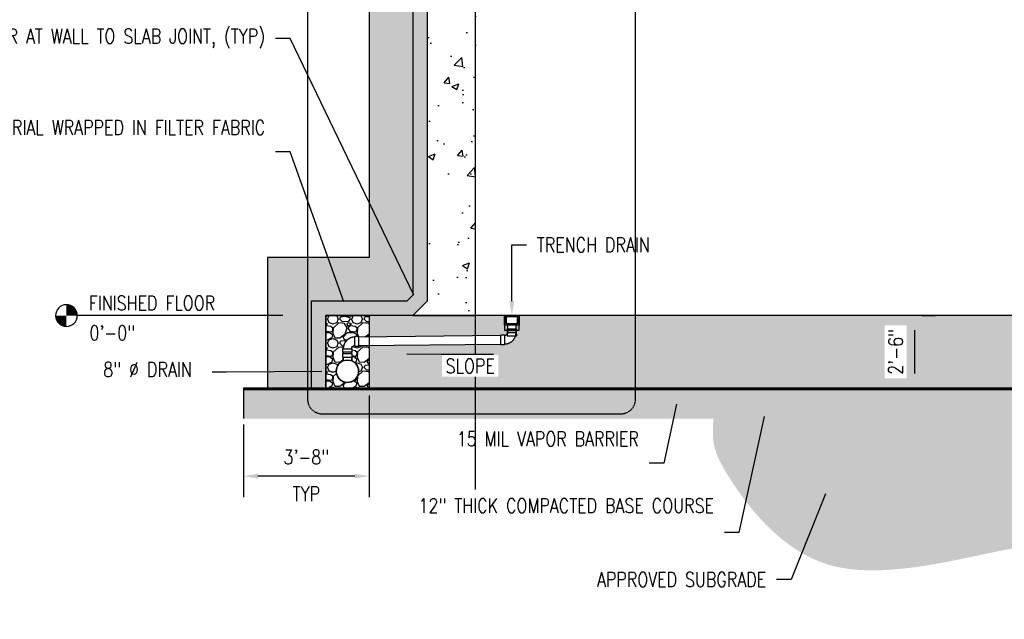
# Model space of a CAD drawing. Header units: inches. Extents: x -13514 to 4691, y -154 to 353.
# Tile 2 of 5: x 63 to 470, y -124 to 124. Entities that reach past the tile are written whole.
import ezdxf
from ezdxf import colors
from ezdxf.entities.mleader import LeaderData, LeaderLine
from ezdxf.math import Vec2, Vec3

# ---------------------------------------------------------------- set-up
doc = ezdxf.new("R2010")
doc.units = ezdxf.units.IN
doc.header["$MEASUREMENT"] = 0
doc.linetypes.add('CENTER2', pattern=[1.125, 0.75, -0.125, 0.125, -0.125])
doc.linetypes.add('DASHED2', pattern=[0.375, 0.25, -0.125])
for name, color, linetype in [('A-DETL', 3, 'Continuous'), ('A-DETL-THIN', 1, 'Continuous'), ('A-FLOR', 5, 'Continuous'), ('A-FLOR-MCUT', 5, 'Continuous'), ('A-WALL', 4, 'Continuous'), ('A-WALL-PATT', 8, 'Continuous'), ('P-PIPE', 3, 'Continuous'), ('P-SANR-FIXT', 3, 'Continuous'), ('S-ANNO-DIMS', 1, 'Continuous'), ('S-ANNO-NOTE', 2, 'Continuous'), ('S-ANNO-SYMB', 2, 'Continuous'), ('S-GRID', 1, 'CENTER2')]:
    doc.layers.add(name, color=color, linetype=linetype)
doc.styles.add('Annotative', font='romans.shx', dxfattribs={"width": 0.8, "height": 0.125})
doc.dimstyles.new('Annotative', dxfattribs={"dimscale": 0, "dimtxt": 0.125, "dimasz": 0.125, "dimexe": 0.18, "dimexo": 0.0625, "dimgap": 0.09, "dimtad": 1, "dimdec": 3, "dimzin": 3, "dimdsep": 46, "dimlunit": 4, "dimtxsty": 'Annotative', "dimcen": 0.09, "dimclrt": 2, "dimazin": 2, "dimtfac": 1, "dimtdec": 3, "dimtmove": 0, "dimatfit": 0, "dimfxl": 1, "dimtfill": 1, "dimfrac": 2, "dimtolj": 1, "dimtzin": 0, "dimarcsym": 0})

# ---------------------------------------------------------------- blocks, each defined once
blk = doc.blocks.new('Level - Circle-570883-RETAINING WALL ELEVATION')
at = {"layer": 'S-ANNO-SYMB', "lineweight": -3}
h = blk.add_hatch(color=256, dxfattribs=at)
edge = h.paths.add_edge_path()
edge.add_line((373.71, 0), (367.71, 0))
edge.add_arc((373.71, 0), 6, 90, 180, ccw=False)
edge.add_line((373.71, 6), (373.71, 0))
h = blk.add_hatch(color=256, dxfattribs=at)
edge = h.paths.add_edge_path()
edge.add_line((373.71, -6), (373.71, 0))
edge.add_line((373.71, 0), (379.71, 0))
edge.add_arc((373.71, 0), 6, 270, 360, ccw=False)
blk.add_circle((373.71, 0), 6, dxfattribs=at)
blk = doc.blocks.new('*D11')
at = {"layer": 'Defpoints', "color": 0, "transparency": 16777216}
for p in [(207.11, -28.5), (155.11, -40.5), (155.11, -64.9)]:
    blk.add_point(p, dxfattribs=at)
at = {"layer": 'S-ANNO-DIMS', "color": 0, "lineweight": -2, "transparency": 16777216}
for p, q in [((207.11, -31.5), (207.11, -73.54)), ((155.11, -43.5), (155.11, -73.54)), ((201.11, -64.9), (161.11, -64.9))]:
    blk.add_line(p, q, dxfattribs=at)
at = {"layer": 'S-ANNO-DIMS', "color": 0, "transparency": 16777216}
for points in [[(161.11, -63.9), (161.11, -65.9), (155.11, -64.9)], [(201.11, -63.9), (201.11, -65.9), (207.11, -64.9)]]:
    blk.add_solid(points, dxfattribs=at)
at = {"layer": 'S-ANNO-DIMS', "color": 2, "transparency": 16777216, "char_height": 6, "attachment_point": 5, "style": 'Annotative', "bg_fill": 3, "box_fill_scale": 1.25, "bg_fill_color": 256, "bg_fill_true_color": 13158600, "bg_fill_transparency": 0}
for s, insert in [('\\A1;3\'-8" ', (181.11, -57.01)), ('\\A1;TYP', (181.11, -72.22))]:
    blk.add_mtext(s, dxfattribs=dict(at, insert=insert))
blk = doc.blocks.new('Tee Reducing Sanitary - PVC - Sch 40 - DWV - Standard-1075340-SECTION _COLUMN STRIP_ LONG')
at = {"lineweight": -3}
for p, q in [((199.1, -22.43), (199.1, -23.93)), ((203.06, -23.93), (203.06, -22.43))]:
    blk.add_line(p, q, dxfattribs=at)
at = {"lineweight": -3, "flags": 128}
for points in [[(199.33, -25.45), (199.33, -24.73), (199.33, -23.94)], [(202.83, -23.94), (202.83, -25.29), (202.83, -25.45)]]:
    blk.add_lwpolyline(points, dxfattribs=at)
at = {"lineweight": -3}
blk.add_circle((201.08, -29.73), 4.62, dxfattribs=at)
for centre, major_axis, start_param, end_param in [((201.08, -22.43), (1.98, 0), 2.97073, 3.403392), ((201.08, -23.93), (1.98, 0), 3.141593, 4.18879), ((201.08, -22.43), (1.98, 0), 3.403392, 3.665191), ((201.08, -22.43), (1.98, 0), 3.665191, 4.18879), ((201.08, -22.43), (1.98, 0), 4.18879, 4.45059), ((201.08, -23.93), (1.98, 0), 4.18879, 4.45059), ((201.08, -22.43), (1.98, 0), 4.45059, 4.712389), ((201.08, -23.93), (-1.98, 0), 1.308997, 1.570796), ((201.08, -22.43), (-1.98, 0), 1.570796, 1.832596), ((201.08, -23.93), (1.98, 0), 4.712389, 4.974188), ((201.08, -22.43), (1.98, 0), 4.974188, 5.235988), ((201.08, -23.93), (1.98, 0), 4.974188, 5.235988), ((201.08, -22.43), (1.98, 0), 5.235988, 5.759587), ((201.08, -23.93), (-1.98, 0), 2.094395, 3.141593), ((201.08, -22.43), (1.98, 0), 5.759587, 6.021386), ((201.08, -22.43), (1.98, 0), 6.021386, 6.454048)]:
    blk.add_ellipse(centre, major_axis=major_axis, ratio=0.010416, start_param=start_param, end_param=end_param, dxfattribs=at)
blk = doc.blocks.new('Bend - PVC - Sch 40 - DWV_USACE - Standard-1075329-SECTION _COLUMN STRIP_ LONG')
at = {"layer": 'P-PIPE', "lineweight": -3}
for p, q in [((205.64, -14.52), (204.14, -14.52)), ((204.14, -18.48), (204.14, -14.52)), ((205.64, -14.52), (205.64, -18.48)), ((199.1, -19.56), (199.1, -21.06)), ((199.1, -19.56), (203.06, -19.56)), ((203.06, -21.06), (203.06, -19.56)), ((204.14, -18.48), (205.64, -18.48)), ((203.06, -21.06), (199.1, -21.06))]:
    blk.add_line(p, q, dxfattribs=at)
at = {"layer": 'P-PIPE', "lineweight": -3, "flags": 128}
for points in [[(204.14, -14.75), (203.95, -14.75), (203.76, -14.77), (203.56, -14.78), (203.37, -14.81), (203.18, -14.85), (203, -14.89), (202.81, -14.94), (202.63, -14.99), (202.44, -15.06), (202.27, -15.13), (202.09, -15.21), (201.92, -15.29), (201.75, -15.39), (201.58, -15.49), (201.42, -15.59), (201.27, -15.7), (201.11, -15.82), (200.97, -15.94), (200.82, -16.07), (200.69, -16.21), (200.56, -16.35), (200.43, -16.5), (200.31, -16.65), (200.2, -16.8), (200.09, -16.96), (199.99, -17.13), (199.9, -17.29), (199.81, -17.47), (199.73, -17.64), (199.65, -17.82), (199.59, -18), (199.53, -18.18), (199.48, -18.37), (199.43, -18.56), (199.4, -18.74), (199.37, -18.94), (199.35, -19.13), (199.33, -19.32), (199.33, -19.51), (199.33, -19.56)], [(202.83, -19.56), (202.83, -19.51), (202.83, -19.46), (202.84, -19.41), (202.84, -19.35), (202.85, -19.3), (202.87, -19.25), (202.88, -19.2), (202.89, -19.15), (202.91, -19.1), (202.93, -19.05), (202.95, -19), (202.98, -18.96), (203, -18.91), (203.03, -18.87), (203.06, -18.82), (203.09, -18.78), (203.12, -18.74), (203.15, -18.7), (203.19, -18.66), (203.23, -18.62), (203.26, -18.59), (203.3, -18.55), (203.34, -18.52), (203.39, -18.49), (203.43, -18.46), (203.48, -18.43), (203.52, -18.4), (203.57, -18.38), (203.62, -18.36), (203.66, -18.34), (203.71, -18.32), (203.76, -18.31), (203.81, -18.29), (203.87, -18.28), (203.92, -18.27), (203.97, -18.26), (204.02, -18.26), (204.07, -18.25), (204.13, -18.25), (204.14, -18.25)]]:
    blk.add_lwpolyline(points, dxfattribs=at)
blk = doc.blocks.new('*D16')
at = {"layer": 'Defpoints', "color": 0, "transparency": 16777216}
for p in [(432.71, 1.5), (432.71, 1.5), (461.74, -28.5)]:
    blk.add_point(p, dxfattribs=at)
at = {"layer": 'S-ANNO-DIMS', "color": 0, "lineweight": -2, "transparency": 16777216}
for p, q in [((435.71, 1.5), (441.35, 1.5)), ((432.71, -22.5), (432.71, -4.5)), ((458.74, -28.5), (424.07, -28.5))]:
    blk.add_line(p, q, dxfattribs=at)
at = {"layer": 'S-ANNO-DIMS', "color": 0, "transparency": 16777216}
for points in [[(431.71, -4.5), (433.71, -4.5), (432.71, 1.5)], [(431.71, -22.5), (433.71, -22.5), (432.71, -28.5)]]:
    blk.add_solid(points, dxfattribs=at)
at = {"layer": 'S-ANNO-DIMS', "color": 2, "transparency": 16777216, "insert": (424.82, -13.5), "char_height": 6, "attachment_point": 5, "rotation": 90, "style": 'Annotative', "bg_fill": 3, "box_fill_scale": 1.25, "bg_fill_color": 256, "bg_fill_true_color": 13158600, "bg_fill_transparency": 0}
blk.add_mtext('\\A1;2\'-6"', dxfattribs=at)

msp = doc.modelspace()

# ---------------------------------------------------------------- hatches: boundary and pattern name
at = {"layer": 'A-WALL-PATT'}
h = msp.add_hatch(dxfattribs=at)
h.set_pattern_fill('EARTH', color=8, scale=30)
h.set_pattern_definition([(0, (16.0364, 0), (7.5, 7.5), [7.5, -7.5]), (0, (16.0364, 2.8125), (7.5, 7.5), [7.5, -7.5]), (0, (16.0364, 5.625), (7.5, 7.5), [7.5, -7.5]), (90, (16.974, 6.5625), (-7.5, 7.5), [7.5, -7.5]), (90, (19.7864, 6.5625), (-7.5, 7.5), [7.5, -7.5]), (90, (22.599, 6.5625), (-7.5, 7.5), [7.5, -7.5])])
h.paths.add_polyline_path([(1431.1138, 230.375), (207.1138, 230.375), (207.1138, 25.5), (165.1138, 25.5), (165.1138, -28.5004), (183.1138, -28.5004), (183.1138, 7.5), (222.6285, 7.5), (225.1138, 9.9853), (225.1138, 212.375), (1413.1138, 212.375), (1413.1138, 9.9853), (1415.5991, 7.5), (1455.1138, 7.5), (1455.1138, -28.5004), (1473.1138, -28.5004), (1473.1138, 25.5), (1431.1138, 25.5)])
h = msp.add_hatch(dxfattribs=at)
h.set_pattern_fill('AR-SAND', color=8)
h.set_pattern_definition([(37.5, (16.0364, 0), (-0.0629934, 1.9268238), [0, -1.52, 0, -1.7, 0, -1.625]), (7.5, (16.0364, 0), (1.7697767, 2.822146), [0, -0.82, 0, -1.37, 0, -0.525]), (327.5, (14.8064, 0), (3.1141419, 0.005659), [0, -0.5, 0, -1.8, 0, -2.35]), (317.5, (14.8064, 0), (3.0061266, 0.8776756), [0, -0.25, 0, -1.18, 0, -1.35])])
h.paths.add_polyline_path([(1413.1138, 212.375), (225.1138, 212.375), (225.1138, 9.9853), (222.6285, 7.5), (183.1138, 7.5), (183.1138, -28.5004), (189.1138, -28.5004), (189.1138, 1.5), (207.1138, 1.5), (225.1138, 1.5), (231.1138, 7.5), (231.1138, 179.375), (231.1138, 205.6679), (231.8209, 206.375), (1406.4067, 206.375), (1407.1138, 205.6679), (1407.1138, 179.375), (1407.1138, 7.5), (1413.1138, 1.5), (1431.1138, 1.5), (1449.1138, 1.5), (1449.1138, -28.5004), (1455.1138, -28.5004), (1455.1138, 7.5), (1415.5991, 7.5), (1413.1138, 9.9853)])
at = {"layer": 'A-WALL-PATT', "lineweight": -3}
h = msp.add_hatch(dxfattribs=at)
h.set_pattern_fill('AR-CONC', color=8, scale=4, style=0)
h.set_pattern_definition([(50, (2.036, 0), (28.6904, -2.51), [3, -33]), (355, (2.036, 0), (-5.55, 30.0877), [2.4, -26.4]), (100.451, (4.427, -0.21), (23.1404, 27.5776), [2.5496, -28.0457]), (46.184, (2.036, 8), (42.6897, -6.6208), [4.5, -49.5]), (96.636, (5.594, 7.45), (37.3865, 38.965), [3.8244, -42.0686]), (351.184, (2.036, 8), (37.3865, 38.965), [3.6, -39.6]), (21, (6.036, 6), (23.8763, -16.1048), [3, -33]), (326, (6.036, 6), (9.7326, 29.006), [2.4, -26.4]), (71.451, (8.026, 4.658), (33.609, 12.9012), [2.5496, -28.0457]), (37.5, (2.036, 0), (0.4864, 13.31575), [0, -26.08, 0, -26.8, 0, -26.5]), (7.5, (2.036, 0), (10.5228, 15.7765), [0, -15.28, 0, -25.48, 0, -10.1]), (327.5, (-6.884, 0), (21.3529, -0.9022), [0, -10, 0, -31.2, 0, -41.4]), (317.5, (-10.884, 0), (23.3274, 4.0042), [0, -13, 0, -20.72, 0, -29.4])])
h.paths.add_polyline_path([(231.1138, 7.5), (225.1138, 1.5), (251.1138, 1.5), (251.1138, 179.3706), (231.1138, 179.3706)])
at = {"layer": 'A-WALL-PATT'}
h = msp.add_hatch(dxfattribs=at)
h.set_pattern_fill('AR-CONC', color=8, scale=4, style=0)
h.set_pattern_definition([(50, (16.036, 0), (28.6904, -2.5101), [3, -33]), (355, (16.036, 0), (-5.55005, 30.0877), [2.4, -26.4]), (100.4514, (18.427, -0.21), (23.14035, 27.5776), [2.5496, -28.0457]), (46.1842, (16.036, 8), (42.68965, -6.6208), [4.5, -49.5]), (96.6356, (19.594, 7.45), (37.3865, 38.9647), [3.8244, -42.0686]), (351.184, (16.036, 8), (37.3865, 38.9647), [3.6, -39.6]), (21, (20.036, 6), (23.8763, -16.10476), [3, -33]), (326, (20.036, 6), (9.7326, 29.006), [2.4, -26.4]), (71.4514, (22.026, 4.658), (33.6089, 12.90125), [2.5496, -28.0457]), (37.5, (16.036, 0), (0.486394, 13.315754), [0, -26.08, 0, -26.8, 0, -26.5]), (7.5, (16.036, 0), (10.52278, 15.77647), [0, -15.28, 0, -25.48, 0, -10.1]), (327.5, (7.116, 0), (21.3529, -0.902195), [0, -10, 0, -31.2, 0, -41.4]), (317.5, (3.116, 0), (23.32745, 4.0042), [0, -13, 0, -20.72, 0, -29.4])])
h.paths.add_polyline_path([(1431.1138, -10.8146), (1376.6768, -10.2475), (1376.6768, -10.479), (1375.1768, -10.479), (1375.1768, -10.2577), (1374.5997, -10.223), (1374.0309, -10.1195), (1373.4786, -9.9487), (1372.9507, -9.7129), (1372.4548, -9.4157), (1371.9981, -9.0612), (1371.5871, -8.6546), (1371.2277, -8.2018), (1370.9251, -7.7091), (1370.6837, -7.1838), (1370.5069, -6.6334), (1370.3972, -6.0657), (1370.3527, -5.437), (1370.1348, -5.437), (1370.1348, -3.937), (1370.2869, -2.5), (1369.1138, -2.5), (1369.1138, 1.5), (269.1138, 1.5), (269.1138, -2.5), (267.8611, -2.5), (267.8611, -3.937), (268.0928, -3.937), (268.0928, -5.437), (267.8651, -5.437), (267.8516, -5.8741), (267.7648, -6.4457), (267.6101, -7.0027), (267.3899, -7.5373), (267.1073, -8.0416), (266.7663, -8.5085), (266.3719, -8.9312), (265.9297, -9.3037), (265.4461, -9.6205), (264.9281, -9.8772), (264.383, -10.07), (263.8188, -10.1961), (263.0508, -10.2732), (263.0508, -10.479), (261.5508, -10.479), (261.5508, -10.2475), (207.1138, -10.8146), (207.1138, -28.5004), (514.1142, -28.5004), (538.1138, -52.5003), (688.1138, -52.5003), (712.1134, -28.5004), (926.1142, -28.5004), (950.1138, -52.5003), (1100.1138, -52.5003), (1124.1134, -28.5004), (1431.1138, -28.5004)])
h.paths.add_polyline_path([(1431.1138, 1.5), (1375.1114, 1.5), (1375.1114, -2.5), (1373.8611, -2.5), (1373.8611, -3.937), (1374.0928, -3.937), (1374.0928, -5.437), (1373.8638, -5.437), (1373.8648, -5.4895), (1373.868, -5.5419), (1373.8732, -5.5942), (1373.8805, -5.6462), (1373.89, -5.6979), (1373.9014, -5.7491), (1373.9149, -5.7999), (1373.9304, -5.85), (1373.9479, -5.8995), (1373.9674, -5.9483), (1373.9888, -5.9963), (1374.0122, -6.0433), (1374.0373, -6.0894), (1374.0643, -6.1344), (1374.0931, -6.1784), (1374.1236, -6.2211), (1374.1558, -6.2626), (1374.1897, -6.3028), (1374.2251, -6.3416), (1374.262, -6.3789), (1374.3004, -6.4147), (1374.3402, -6.449), (1374.3813, -6.4816), (1374.4237, -6.5126), (1374.4674, -6.5419), (1374.5121, -6.5693), (1374.5579, -6.595), (1374.6047, -6.6188), (1374.6524, -6.6408), (1374.701, -6.6608), (1374.7503, -6.6788), (1374.8003, -6.6949), (1374.8509, -6.7089), (1374.902, -6.7209), (1374.9536, -6.7309), (1375.0055, -6.7388), (1375.0577, -6.7446), (1375.1101, -6.7483), (1375.1626, -6.7499), (1375.1768, -6.75), (1375.1768, -6.521), (1376.6768, -6.521), (1376.6768, -6.7527), (1431.1138, -7.3259)])
h.paths.add_polyline_path([(263.1162, -2.5), (263.1162, 1.5), (207.1138, 1.5), (207.1138, -7.3259), (261.5508, -6.7527), (261.5508, -6.521), (263.0508, -6.521), (263.0508, -6.75), (263.065, -6.7499), (263.1174, -6.7483), (263.1698, -6.7446), (263.222, -6.7388), (263.2739, -6.7309), (263.3255, -6.7209), (263.3766, -6.7089), (263.4272, -6.6949), (263.4772, -6.6788), (263.5266, -6.6608), (263.5751, -6.6408), (263.6228, -6.6188), (263.6696, -6.595), (263.7154, -6.5693), (263.7602, -6.5419), (263.8038, -6.5126), (263.8462, -6.4816), (263.8874, -6.449), (263.9272, -6.4147), (263.9656, -6.3789), (264.0025, -6.3416), (264.0379, -6.3028), (264.0717, -6.2626), (264.1039, -6.2211), (264.1344, -6.1784), (264.1632, -6.1344), (264.1902, -6.0894), (264.2154, -6.0433), (264.2387, -5.9963), (264.2601, -5.9483), (264.2796, -5.8995), (264.2971, -5.85), (264.3126, -5.7999), (264.3261, -5.7491), (264.3376, -5.6979), (264.347, -5.6462), (264.3543, -5.5942), (264.3596, -5.5419), (264.3627, -5.4895), (264.3638, -5.437), (264.1348, -5.437), (264.1348, -3.937), (264.2869, -2.5)])
h = msp.add_hatch(dxfattribs=at)
h.set_pattern_fill('GRAVEL', color=8, scale=10)
h.set_pattern_definition([(228.01279, (23.2364, 10), (-80, -90), [1.34536, -133.19088]), (184.96974, (22.3364, 9), (120, 10), [2.30868, -228.55925]), (132.510447, (20.0364, 8.8), (100, -110), [1.62788, -161.160326]), (267.27369, (16.1364, 6.3), (10, 200), [2.10238, -208.13558]), (292.833654, (16.0364, 4.2), (-50, 120), [2.06155, -204.09373]), (357.27369, (16.8364, 2.3), (-200, 10), [2.10238, -208.13558]), (37.69424, (18.9364, 2.2), (-130, -100), [2.78029, -275.248485]), (72.255328, (21.1364, 3.9), (70, 220), [2.62488, -259.863215]), (121.429566, (21.9364, 6.4), (-80, 130), [2.1095, -208.84073]), (175.23636, (20.8364, 8.2), (110, -10), [2.40832, -118.007626]), (222.397438, (18.4364, 8.4), (-120, -110), [3.11448, -308.33375]), (138.814075, (26.0364, 6.2), (-70, 60), [1.06301, -105.23845]), (171.469234, (25.2364, 6.9), (130, -20), [2.02237, -200.215114]), (225, (23.2364, 7.2), (-1e-15, -10), [1.41421, -12.727926]), (203.19859, (22.5364, 8.4), (50, 20), [0.76158, -75.39615]), (291.80141, (21.8364, 8.1), (-10, 30), [1.07703, -52.77462]), (30.96376, (22.2364, 7.1), (30, 20), [1.74929, -56.56023]), (161.56505, (23.7364, 8), (20, -10), [1.26491, -30.357867]), (16.38954, (16.0364, 8.1), (100, 30), [1.772, -175.42845]), (70.346176, (17.7364, 8.6), (-40, -110), [1.48661, -147.17408]), (293.19859, (23.7364, 10), (-20, 50), [1.52315, -74.63458]), (343.61046, (24.3364, 8.6), (-100, 30), [1.772, -175.42845]), (339.443955, (16.0364, 1.9), (-50, 20), [1.7088, -83.73124]), (294.77514, (17.6364, 1.3), (-50, 110), [1.43178, -141.74643]), (66.80141, (23.8364, 0), (20, 50), [1.52315, -74.63458]), (17.354025, (24.4364, 1.4), (-130, -40), [1.67631, -165.954236]), (69.443955, (18.9364, 0), (-20, -50), [0.8544, -84.58564]), (101.30993, (23.2364, 0), (-10, 40), [0.5099, -50.480295]), (165.96376, (23.1364, 0.5), (30, -10), [2.06155, -39.169506]), (186.009006, (21.1364, 1), (100, 10), [1.9105, -189.13923]), (303.69007, (22.2364, 6.2), (-10, 20), [1.44222, -34.61329]), (353.157227, (23.0364, 5), (170, -20), [2.51794, -249.275626]), (60.945396, (25.5364, 4.7), (-40, -70), [1.02956, -101.92674]), (90, (26.036, 5.6), (-10, 10), [0.6, -9.4]), (120.256437, (20.9364, 1.3), (40, -70), [1.38924, -137.5352]), (48.01279, (20.2364, 2.5), (80, 90), [2.69072, -131.84552]), (0, (22.036, 4.5), (10, 10), [2.6, -7.4]), (325.304846, (24.6364, 4.5), (100, -70), [1.58114, -156.53274]), (254.0546, (25.9364, 3.6), (-10, -40), [1.45602, -71.34508]), (207.645975, (25.5364, 2.2), (-190, -100), [2.37065, -234.69474]), (175.42608, (23.4364, 1.1), (-130, 10), [2.50799, -248.290734])])
h.paths.add_polyline_path([(1129.3286, -41.0909), (1483.1138, -41.0909), (1483.1138, -29.0909), (1124.358, -29.0909), (1100.3584, -53.0909), (949.8692, -53.0909), (925.8695, -29.0909), (712.358, -29.0909), (688.3584, -53.0909), (537.8692, -53.0909), (513.8695, -29.0909), (155.1138, -29.0909), (155.1138, -41.0909), (508.8989, -41.0909), (532.8986, -65.0909), (693.329, -65.0909), (717.3286, -41.0909), (920.8989, -41.0909), (944.8986, -65.0909), (1105.329, -65.0909)])
h = msp.add_hatch(dxfattribs=at)
h.set_pattern_fill('EARTH', color=8, scale=50)
h.set_pattern_definition([(0, (16.036, 0), (12.5, 12.5), [12.5, -12.5]), (0, (16.036, 4.688), (12.5, 12.5), [12.5, -12.5]), (0, (16.036, 9.375), (12.5, 12.5), [12.5, -12.5]), (90, (17.599, 10.938), (-12.5, 12.5), [12.5, -12.5]), (90, (22.286, 10.938), (-12.5, 12.5), [12.5, -12.5]), (90, (26.974, 10.938), (-12.5, 12.5), [12.5, -12.5])])
edge = h.paths.add_edge_path()
edge.add_spline(control_points=[(349.4538, -41.0909), (349.2358, -44.4887), (348.6967, -52.8892), (361.9214, -76.8451), (386.5421, -103.9879), (430.1941, -104.3628), (461.1792, -96.917), (494.6962, -90.7771), (530.5987, -91.5717), (578.3049, -104.1106), (630.658, -124.1187), (687.8275, -123.2393), (744.93, -114.317), (793.4443, -93.4066), (850.5927, -85.4887), (900.0471, -101.9191), (950.8618, -119.7014), (1000.5018, -113.0663), (1046.4362, -94.4666), (1094.8823, -99.0177), (1138.4754, -107.4102), (1175.4059, -107.7441), (1205.928, -92.2367), (1219.0626, -67.8611), (1217.3363, -50.1099), (1217.4671, -42.3962), (1217.4482, -41.0909)], knot_values=[0, 0, 0, 0, 10.03291959, 24.80515991, 80.11443039, 108.56115996, 150.64350046, 176.39588442, 210.45316233, 257.31052679, 323.90004097, 376.63981003, 426.50375857, 496.57870228, 534.1853472, 596.43234497, 650.06243357, 693.47781047, 743.09528844, 796.98948074, 835.33494523, 877.47408288, 904.63817184, 934.2838822, 953.5207144, 957.43815227, 957.43815227, 957.43815227, 957.43815227], degree=3, periodic=0)
edge.add_line((1217.4482, -41.0909), (1129.3286, -41.0909))
edge.add_line((1129.3286, -41.0909), (1105.329, -65.0909))
edge.add_line((1105.329, -65.0909), (944.8986, -65.0909))
edge.add_line((944.8986, -65.0909), (920.8989, -41.0909))
edge.add_line((920.8989, -41.0909), (717.3286, -41.0909))
edge.add_line((717.3286, -41.0909), (693.329, -65.0909))
edge.add_line((693.329, -65.0909), (532.8986, -65.0909))
edge.add_line((532.8986, -65.0909), (508.8989, -41.0909))
edge.add_line((508.8989, -41.0909), (349.4538, -41.0909))

# ---------------------------------------------------------------- linework, layer by layer
for points in [[(269.1138, 1.5), (263.1138, 1.5), (263.1138, -4.5), (269.1138, -4.5), (269.1138, 1.5)], [(268.0928, -5.4296), (264.1348, -5.4296), (264.1348, -6.9296), (268.0928, -6.9296), (268.0928, -5.4296)], [(267.8611, -4.5), (264.3664, -4.5), (264.3664, -5.4296), (267.8611, -5.4296), (267.8611, -4.5)], [(268.0928, -6.9296), (268.0928, -5.4296), (267.8611, -4.5), (267.8611, -5.4296), (268.0928, -6.9296)]]:
    msp.add_lwpolyline(points, close=True)
at = {"layer": 'A-DETL'}
for p, q in [((207.1138, 1.5), (189.1138, 1.5)), ((189.1138, 1.5), (189.1138, -28.5004))]:
    msp.add_line(p, q, dxfattribs=at)
msp.add_lwpolyline([(1413.1138, 212.375), (225.1138, 212.375), (225.1138, 9.9853), (222.6285, 7.5), (183.1138, 7.5), (183.1138, -28.5004)], dxfattribs=at)
at = {"layer": 'A-DETL-THIN'}
for p, q in [((155.1138, -28.5004), (155.1138, -29.0909)), ((155.1138, -29.0909), (155.1138, -41.0909))]:
    msp.add_line(p, q, dxfattribs=at)
at = {"layer": 'A-DETL-THIN', "lineweight": -3}
msp.add_line((207.1138, -28.5004), (155.1138, -28.5004), dxfattribs=at)
msp.add_lwpolyline([(1431.1138, 230.375), (207.1138, 230.375), (207.1138, 25.5), (165.1138, 25.5), (165.1138, -28.5004)], dxfattribs=at)
at = {"layer": 'A-FLOR', "lineweight": -3}
for p, q in [((207.1138, 1.5012), (207.1138, 1.5)), ((263.1138, 1.5), (207.1138, 1.5)), ((207.1138, 1.5), (207.1138, -28.5004)), ((1431.1138, 1.5), (269.1138, 1.5))]:
    msp.add_line(p, q, dxfattribs=at)
at = {"layer": 'A-WALL', "lineweight": -3}
msp.add_lwpolyline([(231.1138, 179.375), (231.1138, 7.5), (225.1138, 1.5), (251.1138, 1.5), (251.1138, 179.375)], close=True, dxfattribs=at)
at = {"layer": 'P-PIPE', "lineweight": -3}
for p, q in [((264.3664, -1.7486), (264.3664, -3.937)), ((267.8611, -3.937), (267.8611, -1.7486)), ((261.5508, -6.7527), (202.6713, -7.3727)), ((202.6713, -10.8609), (261.5872, -10.2471)), ((196.3638, -14.2159), (196.3638, -13.683)), ((199.8638, -14.2159), (199.8638, -13.683))]:
    msp.add_line(p, q, dxfattribs=at)
at = {"layer": 'P-SANR-FIXT', "lineweight": -3}
for points in [[(263.7525, -1.364), (264.1371, -1.7486), (268.0896, -1.7486), (268.4742, -1.364), (268.4742, 1), (268.8638, 1), (268.8638, 1.5), (269.1138, 1.5), (269.1138, -2.5), (263.1162, -2.5), (263.1162, 1.5), (263.3662, 1.5), (263.3662, 1), (263.7525, 1)], [(268.8161, 1), (263.4106, 1), (263.4106, 1.5), (268.8161, 1.5)]]:
    msp.add_lwpolyline(points, close=True, dxfattribs=at)
msp.add_lwpolyline([(269.1105, 0.3438), (268.81, 0.3438), (268.81, -1.5143), (268.232, -2.0924), (263.9947, -2.0924), (263.4167, -1.5143), (263.4167, 0.3438), (263.1162, 0.3438)], dxfattribs=at)
at = {"layer": 'S-ANNO-SYMB', "lineweight": -3}
msp.add_line((171.4494, 1.5), (86.3841, 1.5), dxfattribs=at)
at = {"layer": 'S-ANNO-SYMB', "linetype": 'DASHED2', "lineweight": -3}
msp.add_lwpolyline([(317.2642, -33.0946), (317.2642, 226.9278, 0.41421356), (311.2642, 232.9278), (187.6191, 232.9278, 0.41421356), (181.6191, 226.9278), (181.6191, -33.0946, 0.41421356), (187.6191, -39.0946), (311.2642, -39.0946, 0.41421356)], format="xyb", close=True, dxfattribs=at)
at = {"layer": 'S-GRID', "lineweight": -3}
msp.add_line((251.1138, -70.377), (251.1138, 277.8753), dxfattribs=at)

# ---------------------------------------------------------------- block references
at = {"layer": 'P-PIPE', "lineweight": -3, "rotation": 180}
msp.add_blockref('Bend - PVC - Sch 40 - DWV_USACE - Standard-1075329-SECTION _COLUMN STRIP_ LONG', (467.1912, -25), dxfattribs=at)
at = {"layer": 'P-PIPE', "lineweight": -3}
for name, p in [('Bend - PVC - Sch 40 - DWV_USACE - Standard-1075329-SECTION _COLUMN STRIP_ LONG', (-2.9691, 7.38)), ('Tee Reducing Sanitary - PVC - Sch 40 - DWV - Standard-1075340-SECTION _COLUMN STRIP_ LONG', (-2.9636, 8.2278))]:
    msp.add_blockref(name, p, dxfattribs=at)
at = {"layer": 'S-ANNO-SYMB', "lineweight": -3, "xscale": -0.7500000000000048, "yscale": 0.7500000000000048, "zscale": 0.7500000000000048}
msp.add_blockref('Level - Circle-570883-RETAINING WALL ELEVATION', (362.1644, 1.5), dxfattribs=at)

# ---------------------------------------------------------------- texts
at = {"layer": 'S-ANNO-NOTE', "lineweight": -3, "char_height": 6, "attachment_point": 1, "line_spacing_factor": 0.981704, "style": 'Annotative'}
for s, insert, width in [('\\pxt3.2,6.4,9.6,12.8,16,19.2,22.4,25.6,28.8,32,35.2,38.4,41.6,44.8,48,51.2,54.4,57.6,60.8,64,67.2,70.4,73.6,76.8,80,83.2,86.4,89.6,92.8,96,99.2,102.4;FINISHED FLOOR', (91.1523, 9.6892), 77.60126), ('\\pxt3.2,6.4,9.6,12.8,16,19.2,22.4,25.6,28.8,32,35.2,38.4,41.6,44.8,48,51.2,54.4,57.6,60.8,64,67.2,70.4,73.6,76.8,80,83.2,86.4,89.6,92.8,96,99.2,102.4;0\'-0"', (91.4063, -2.6457), 31.400315)]:
    msp.add_mtext(s, dxfattribs=dict(at, insert=insert, width=width))

# ---------------------------------------------------------------- leaders
at = {"layer": 'S-ANNO-NOTE', "annotation_type": 0, "has_hookline": 1, "hookline_direction": 0, "text_width": 21.4857}
msp.add_leader([(222.615, -14.3718), (236.9336, -14.4026)], dimstyle='Annotative', override={"dimscale": 0, "dimclrd": 1}, dxfattribs=at)
at = {"layer": 'S-ANNO-NOTE', "lineweight": -3}
ml = msp.add_multileader_mtext('Standard', dxfattribs=at)
ml.set_content('6"X6" CHAMFER AT WALL TO SLAB JOINT, (TYP)', color=256, style='Annotative')
ml.set_leader_properties(color=1, lineweight=-1)
ml.build(insert=Vec2(0, 0))
ml.multileader.update_dxf_attribs({"dogleg_length": 0.125, "arrow_head_size": 6, "scale": 48})
ctx = ml.context
ctx.base_point, ctx.scale, ctx.char_height, ctx.arrow_head_size, ctx.landing_gap_size, ctx.plane_origin = Vec3(68.5609, 116.0735), 48, 6, 6, 4.32, Vec3(205.0558, 60.9158)
ctx.text_align_type = 2
notes = []
notes.append((ctx, [(0, (1, 1, 0), (174.4009, 116.0735), (-1, 0), 6, [(0, [(228.1138, 4.5)], 0, [])])]))
ctx.mtext.insert, ctx.mtext.width, ctx.mtext.alignment, ctx.mtext.flow_direction = Vec3(164.0809, 120.0735), 99.225123, 3, 5
ml = msp.add_multileader_mtext('Standard', dxfattribs=at)
ml.set_content('GRAVEL MATERIAL WRAPPED IN FILTER FABRIC', color=256, style='Annotative')
ml.set_leader_properties(color=1, linetype='ByLayer', lineweight=-1)
ml.build(insert=Vec2(0, 0))
ml.multileader.update_dxf_attribs({"text_right_attachment_type": 3, "dogleg_length": 0.125, "arrow_head_size": 6, "scale": 48})
ctx = ml.context
ctx.base_point, ctx.scale, ctx.char_height, ctx.arrow_head_size, ctx.landing_gap_size, ctx.plane_origin = Vec3(60.1037, 79.3106), 48, 6, 6, 4.32, Vec3(205.0558, 21.2712)
ctx.right_attachment, ctx.text_align_type = 3, 2
notes.append((ctx, [(0, (1, 1, 0), (174.4009, 69.3106), (-1, 0), 6, [(0, [(198.6112, 1.5)], 0, [])])]))
ctx.mtext.insert, ctx.mtext.width, ctx.mtext.alignment, ctx.mtext.flow_direction = Vec3(164.0809, 82.3106), 108.330699, 3, 5
ml = msp.add_multileader_mtext('Standard', dxfattribs=at)
ml.set_content('TRENCH DRAIN', color=256, style='Annotative')
ml.set_leader_properties(color=1, linetype='ByLayer', lineweight=-1)
ml.build(insert=Vec2(0, 0))
ml.multileader.update_dxf_attribs({"text_right_attachment_type": 3, "dogleg_length": 0.125, "arrow_head_size": 6, "scale": 48})
ctx = ml.context
ctx.base_point, ctx.scale, ctx.char_height, ctx.arrow_head_size, ctx.landing_gap_size, ctx.plane_origin = Vec3(272.1138, 30.7984), 48, 6, 6, 4.32, Vec3(280.1138, 1.5)
ctx.right_attachment = 3
notes.append((ctx, [(0, (1, 1, 0), (266.1138, 30.7984), (1, 0), 6, [(0, [(266.1138, 1.5)], 0, [])])]))
ctx.mtext.insert, ctx.mtext.width, ctx.mtext.flow_direction = Vec3(276.4338, 33.7984), 14.795893, 5
ml = msp.add_multileader_mtext('Standard', dxfattribs=at)
ml.set_content('8" %%C DRAIN', color=256, style='Annotative')
ml.set_leader_properties(color=1, linetype='ByLayer', lineweight=-1)
ml.build(insert=Vec2(0, 0))
ml.multileader.update_dxf_attribs({"text_right_attachment_type": 3, "dogleg_length": 0.125, "arrow_head_size": 6, "scale": 48})
ctx = ml.context
ctx.base_point, ctx.scale, ctx.char_height, ctx.arrow_head_size, ctx.landing_gap_size, ctx.plane_origin = Vec3(92.8024, -20.7838), 48, 6, 6, 4.32, Vec3(207.1138, -34.362)
ctx.right_attachment = 3
notes.append((ctx, [(1, (1, 1, 0), (148.1281, -21.9266), (-1, 0), 6, [(0, [(193.4888, -21.5)], 0, [])])]))
ctx.mtext.insert, ctx.mtext.flow_direction = Vec3(97.1224, -17.7838), 5
ml = msp.add_multileader_mtext('Standard', dxfattribs=at)
ml.set_content('15 MIL VAPOR BARRIER', color=256, style='Annotative')
ml.set_leader_properties(color=1, linetype='ByLayer', lineweight=-1)
ml.build(insert=Vec2(0, 0))
ml.multileader.update_dxf_attribs({"text_right_attachment_type": 3, "dogleg_length": 0.125, "arrow_head_size": 6, "scale": 48})
ctx = ml.context
ctx.base_point, ctx.scale, ctx.char_height, ctx.arrow_head_size, ctx.landing_gap_size, ctx.plane_origin = Vec3(263.5462, -49.4771), 48, 6, 6, 4.32, Vec3(383.0299, -27.2132)
ctx.right_attachment, ctx.text_align_type = 3, 2
notes.append((ctx, [(0, (1, 1, 0), (328.9291, -59.4771), (-1, 0), 6, [(0, [(335.4529, -29.3265)], 0, [])])]))
ctx.mtext.insert, ctx.mtext.width, ctx.mtext.alignment, ctx.mtext.flow_direction = Vec3(318.6091, -46.4771), 61.96827, 3, 5
ml = msp.add_multileader_mtext('Standard', dxfattribs=at)
ml.set_content('12" THICK COMPACTED BASE COURSE', color=256, style='Annotative')
ml.set_leader_properties(color=1, linetype='ByLayer', lineweight=-1)
ml.build(insert=Vec2(0, 0))
ml.multileader.update_dxf_attribs({"text_right_attachment_type": 3, "dogleg_length": 0.125, "arrow_head_size": 6, "scale": 48})
ctx = ml.context
ctx.base_point, ctx.scale, ctx.char_height, ctx.arrow_head_size, ctx.landing_gap_size, ctx.plane_origin = Vec3(263.5462, -77.098), 48, 6, 6, 4.32, Vec3(383.0299, -41.8245)
ctx.right_attachment, ctx.text_align_type = 3, 2
notes.append((ctx, [(0, (1, 1, 0), (360.0148, -88.2408), (-1, 0), 6, [(0, [(371.6601, -34.4295)], 0, [])])]))
ctx.mtext.insert, ctx.mtext.width, ctx.mtext.alignment, ctx.mtext.flow_direction = Vec3(349.6948, -74.098), 104.985215, 3, 5
ml = msp.add_multileader_mtext('Standard', dxfattribs=at)
ml.set_content('APPROVED SUBGRADE', color=256, style='Annotative')
ml.set_leader_properties(color=1, linetype='ByLayer', lineweight=-1)
ml.build(insert=Vec2(0, 0))
ml.multileader.update_dxf_attribs({"text_right_attachment_type": 3, "dogleg_length": 0.125, "arrow_head_size": 6, "scale": 48})
ctx = ml.context
ctx.base_point, ctx.scale, ctx.char_height, ctx.arrow_head_size, ctx.landing_gap_size, ctx.plane_origin = Vec3(288.745, -107.6743), 48, 6, 6, 4.32, Vec3(400.5944, -59.9427)
ctx.right_attachment, ctx.text_align_type = 3, 2
notes.append((ctx, [(0, (1, 1, 0), (381.5564, -107.6743), (-1, 0), 6, [(0, [(398.0759, -66.6916)], 0, [])])]))
ctx.mtext.insert, ctx.mtext.alignment, ctx.mtext.flow_direction = Vec3(371.2364, -104.6743), 3, 5
for ctx, leaders in notes:
    for number, flags, end, landing, length, lines in leaders:
        leader = LeaderData()
        leader.index, (leader.has_last_leader_line, leader.has_dogleg_vector, leader.attachment_direction) = number, flags
        leader.last_leader_point, leader.dogleg_vector, leader.dogleg_length = Vec3(end), Vec3(landing), length
        for number, points, colour, breaks in lines:
            line = LeaderLine()
            line.index, line.vertices, line.color, line.breaks = number, Vec3.list(points), colors.encode_raw_color(colour), breaks
            leader.lines.append(line)
        ctx.leaders.append(leader)

# ---------------------------------------------------------------- next in the draw order: texts
at = {"color": 2, "insert": (238.7063, -22.3223), "char_height": 6, "attachment_point": 7, "style": 'Annotative', "bg_fill": 3, "box_fill_scale": 1.25, "bg_fill_color": 256, "bg_fill_true_color": 13158600, "bg_fill_transparency": 0}
msp.add_mtext('SLOPE', dxfattribs=at)

# ---------------------------------------------------------------- next in the draw order: dimensions: what is measured, and where the dimension line sits
at = {"layer": 'S-ANNO-DIMS'}
dim = msp.add_linear_dim(base=(155.1138, -64.9007), p1=(207.1138, -28.5004), p2=(155.1138, -40.5004), text='3\'-8" \\XTYP', dimstyle='Annotative', override={"dimpost": '\\X'}, dxfattribs=at)
dim.commit()
dim.dimension.update_dxf_attribs({"geometry": '*D11', "text_midpoint": (181.1138, -64.9007), "dimtype": 160})

# ---------------------------------------------------------------- next in the draw order: hatches: boundary and pattern name
at = {"layer": 'A-DETL-THIN'}
h = msp.add_hatch(dxfattribs=at)
h.set_pattern_fill('PLASTI', color=256, scale=4, angle=45)
h.set_pattern_definition([(45, (16.0364, 0), (-0.7071068, 0.7071068), []), (45, (15.948, 0.0884), (-0.7071068, 0.7071068), []), (45, (15.8596, 0.1768), (-0.7071068, 0.7071068), []), (45, (15.5945, 0.4419), (-0.7071068, 0.7071068), [])])
h.paths.add_polyline_path([(1483.1138, -29.0909), (1483.1138, -28.5004), (1124.1134, -28.5004), (1100.1138, -52.5003), (950.1138, -52.5003), (926.1142, -28.5004), (712.1134, -28.5004), (688.1138, -52.5003), (538.1138, -52.5003), (514.1142, -28.5004), (155.1138, -28.5004), (155.1138, -29.0909), (513.8695, -29.0909), (537.8692, -53.0909), (688.3584, -53.0909), (712.358, -29.0909), (925.8695, -29.0909), (949.8692, -53.0909), (1100.3584, -53.0909), (1124.358, -29.0909)])
at = {"layer": 'A-WALL-PATT'}
h = msp.add_hatch(dxfattribs=at)
h.set_pattern_fill('GRAVEL', color=8, scale=10)
h.set_pattern_definition([(228.0128, (9.2364, 10), (-80, -90), [1.34536, -133.19088]), (184.96974, (8.3364, 9), (120, 10), [2.30868, -228.55925]), (132.51045, (6.0364, 8.8), (100, -110), [1.62788, -161.16033]), (267.2737, (2.1364, 6.3), (10, 200), [2.10238, -208.13558]), (292.83365, (2.0364, 4.2), (-50, 120), [2.06155, -204.09373]), (357.2737, (2.8364, 2.3), (-200, 10), [2.10238, -208.13558]), (37.69424, (4.9364, 2.2), (-130, -100), [2.7803, -275.24849]), (72.25533, (7.1364, 3.9), (70, 220), [2.62488, -259.86321]), (121.42957, (7.9364, 6.4), (-80, 130), [2.1095, -208.84073]), (175.23636, (6.8364, 8.2), (110, -10), [2.40832, -118.00763]), (222.39744, (4.4364, 8.4), (-120, -110), [3.11448, -308.33375]), (138.8141, (12.0364, 6.2), (-70, 60), [1.063, -105.23845]), (171.46923, (11.2364, 6.9), (130, -20), [2.02237, -200.21511]), (225, (9.2364, 7.2), (-1e-15, -10), [1.4142, -12.72793]), (203.1986, (8.5364, 8.4), (50, 20), [0.76158, -75.39615]), (291.8014, (7.8364, 8.1), (-10, 30), [1.07703, -52.7746]), (30.9638, (8.2364, 7.1), (30, 20), [1.7493, -56.56023]), (161.565, (9.7364, 8), (20, -10), [1.2649, -30.35787]), (16.38954, (2.0364, 8.1), (100, 30), [1.772, -175.42845]), (70.34618, (3.7364, 8.6), (-40, -110), [1.4866, -147.17408]), (293.1986, (9.7364, 10), (-20, 50), [1.52315, -74.63458]), (343.61046, (10.3364, 8.6), (-100, 30), [1.772, -175.42845]), (339.44395, (2.0364, 1.9), (-50, 20), [1.7088, -83.73124]), (294.77514, (3.6364, 1.3), (-50, 110), [1.43178, -141.74643]), (66.8014, (9.8364, 0), (20, 50), [1.52315, -74.63458]), (17.35402, (10.4364, 1.4), (-130, -40), [1.6763, -165.95424]), (69.44395, (4.9364, 0), (-20, -50), [0.8544, -84.58564]), (101.3099, (9.2364, 0), (-10, 40), [0.5099, -50.4803]), (165.9638, (9.1364, 0.5), (30, -10), [2.06155, -39.1695]), (186.009, (7.1364, 1), (100, 10), [1.9105, -189.13923]), (303.69, (8.2364, 6.2), (-10, 20), [1.4422, -34.6133]), (353.15723, (9.0364, 5), (170, -20), [2.51794, -249.27563]), (60.9454, (11.5364, 4.7), (-40, -70), [1.02956, -101.92674]), (90, (12.036, 5.6), (-10, 10), [0.6, -9.4]), (120.25644, (6.9364, 1.3), (40, -70), [1.38924, -137.5352]), (48.0128, (6.2364, 2.5), (80, 90), [2.69072, -131.84552]), (0, (8.036, 4.5), (10, 10), [2.6, -7.4]), (325.30485, (10.6364, 4.5), (100, -70), [1.58114, -156.53274]), (254.0546, (11.9364, 3.6), (-10, -40), [1.45602, -71.34508]), (207.64598, (11.5364, 2.2), (-190, -100), [2.37065, -234.69474]), (175.42608, (9.4364, 1.1), (-130, 10), [2.508, -248.29073])])
edge = h.paths.add_edge_path()
edge.add_line((201.1713, -10.87), (201.1713, -11.099))
edge.add_line((201.1713, -11.099), (202.6713, -11.099))
edge.add_line((202.6713, -11.099), (202.6713, -10.8609))
edge.add_line((202.6713, -10.8609), (207.1138, -10.8146))
edge.add_line((207.1138, -10.8146), (207.1138, -28.5004))
edge.add_line((207.1138, -28.5004), (189.1138, -28.5004))
edge.add_line((189.1138, -28.5004), (189.1138, 1.5))
edge.add_line((189.1138, 1.5), (207.1138, 1.5))
edge.add_line((207.1138, 1.5), (207.1138, -7.3259))
edge.add_line((207.1138, -7.3259), (202.6713, -7.3727))
edge.add_line((202.6713, -7.3727), (202.6713, -7.141))
edge.add_line((202.6713, -7.141), (201.1713, -7.141))
edge.add_line((201.1713, -7.141), (201.1713, -7.37))
edge.add_arc((201.1627, -12.1745), 4.8045, 89.898184, 180.101816)
edge.add_line((196.3583, -12.183), (196.1293, -12.183))
edge.add_line((196.1293, -12.183), (196.1293, -13.683))
edge.add_line((196.1293, -13.683), (196.3638, -13.683))
edge.add_line((196.3638, -13.683), (196.3638, -14.2063))
edge.add_line((196.3638, -14.2063), (196.1348, -14.2063))
edge.add_line((196.1348, -14.2063), (196.1348, -15.7156))
edge.add_line((196.1348, -15.7156), (196.3638, -15.7156))
edge.add_line((196.3638, -15.7156), (196.3638, -17.216))
edge.add_arc((198.1138, -21.5), 4.6277, 112.219636, 427.780364)
edge.add_line((199.8638, -17.216), (199.8638, -15.7156))
edge.add_line((199.8638, -15.7156), (200.0928, -15.7062))
edge.add_line((200.0928, -15.7062), (200.0928, -14.2063))
edge.add_line((200.0928, -14.2063), (199.8638, -14.2159))
edge.add_line((199.8638, -14.2159), (199.8638, -13.683))
edge.add_line((199.8638, -13.683), (200.0873, -13.683))
edge.add_line((200.0873, -13.683), (200.0873, -12.183))
edge.add_line((200.0873, -12.183), (199.8583, -12.183))
edge.add_arc((201.1721, -12.1838), 1.3138, 90.034579, 179.965793, ccw=False)

# ---------------------------------------------------------------- next in the draw order: linework, layer by layer
at = {"layer": 'A-DETL-THIN', "lineweight": -3}
msp.add_line((155.1138, -29.0909), (513.8695, -29.0909), dxfattribs=at)
at = {"layer": 'A-FLOR-MCUT', "lineweight": -3}
msp.add_line((207.1138, -28.5004), (514.1142, -28.5004), dxfattribs=at)
at = {"layer": 'A-WALL-PATT'}
msp.add_lwpolyline([(201.1713, -10.87), (201.1713, -11.099), (202.6713, -11.099), (202.6713, -10.8609), (207.1138, -10.8146), (207.1138, -28.5004), (189.1138, -28.5004), (189.1138, 1.5), (207.1138, 1.5), (207.1138, -7.3259), (202.6713, -7.3727), (202.6713, -7.141), (201.1713, -7.141), (201.1713, -7.37, 0.41525491), (196.3583, -12.183), (196.1293, -12.183), (196.1293, -13.683), (196.3638, -13.683), (196.3638, -14.2063), (196.1348, -14.2063), (196.1348, -15.7156), (196.3638, -15.7156), (196.3638, -17.216, 5.09242337), (199.8638, -17.216), (199.8638, -15.7156), (200.0928, -15.7062), (200.0928, -14.2063), (199.8638, -14.2159), (199.8638, -13.683), (200.0873, -13.683), (200.0873, -12.183), (199.8583, -12.183, -0.41386197), (201.1713, -10.87)], format="xyb", dxfattribs=at)
at = {"layer": 'Defpoints'}
msp.add_lwpolyline([(1483.1138, -29.0909), (1483.1138, -28.5004), (1124.1134, -28.5004), (1100.1138, -52.5003), (950.1138, -52.5003), (926.1142, -28.5004), (712.1134, -28.5004), (688.1138, -52.5003), (538.1138, -52.5003), (514.1142, -28.5004), (155.1138, -28.5004), (155.1138, -29.0909), (513.8695, -29.0909), (537.8692, -53.0909), (688.3584, -53.0909), (712.358, -29.0909), (925.8695, -29.0909), (949.8692, -53.0909), (1100.3584, -53.0909), (1124.358, -29.0909)], close=True, dxfattribs=at)

# ---------------------------------------------------------------- next in the draw order: dimensions: what is measured, and where the dimension line sits
at = {"layer": 'S-ANNO-DIMS'}
dim = msp.add_linear_dim(base=(432.7102, 1.5), p1=(461.7352, -28.5004), p2=(432.7102, 1.5), angle=90, dimstyle='Annotative', override={"dimpost": '\\X'}, dxfattribs=at)
dim.commit()
dim.dimension.update_dxf_attribs({"geometry": '*D16', "text_midpoint": (424.8187, -13.5002)})

doc.saveas('drawing.dxf')
